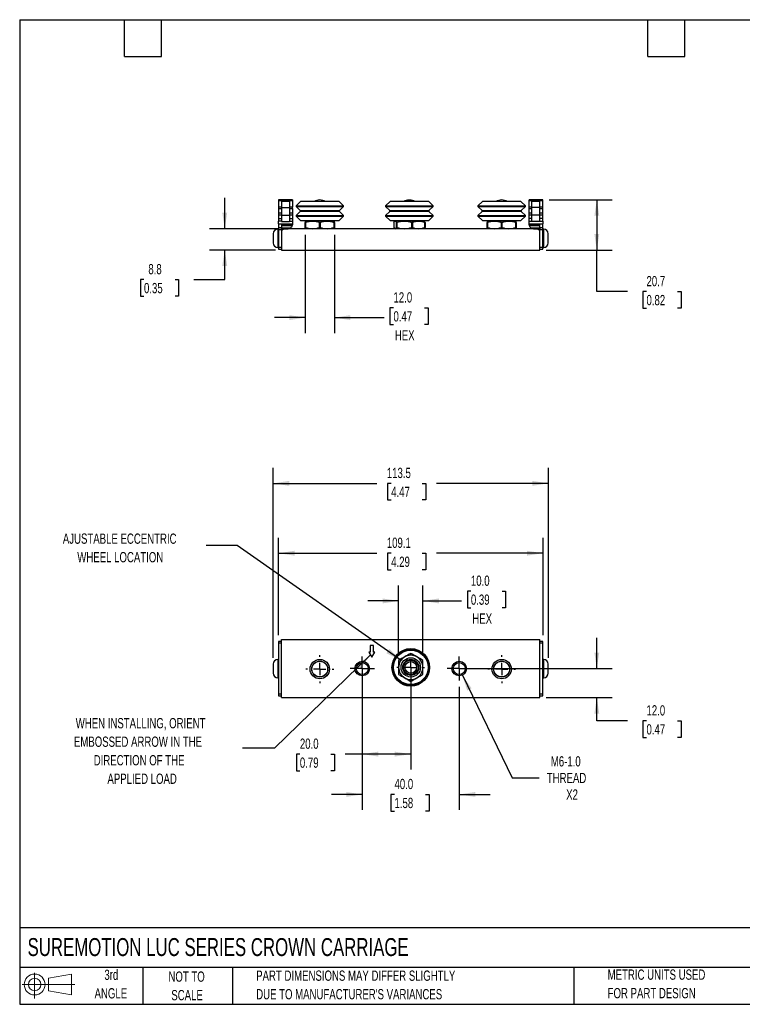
# Model space of a CAD drawing. Header units: millimetres. Extents: x 13 to 546, y 13 to 419.
# Tile 1 of 2: x 13 to 311, y 13 to 419. Entities that reach past the tile are written whole.
import ezdxf

# ---------------------------------------------------------------- set-up
doc = ezdxf.new("R2010")
doc.units = ezdxf.units.MM
doc.header["$LTSCALE"] = 2
doc.linetypes.add('CENTERX2', pattern=[20.32, 12.7, -2.54, 2.54, -2.54])
doc.layers.add('CENTER', color=40, linetype='CENTERX2')
doc.layers.add('SLD-DEFPOINTS', color=7, linetype='Continuous')
doc.layers.add('DIMENSIONS', color=140, linetype='Continuous', lineweight=25)
doc.layers.add('TEXT', color=140, linetype='Continuous', lineweight=25)
doc.styles.add('SLDTEXTSTYLE0', font='TXT', dxfattribs={"width": 0.7})
doc.dimstyles.new('SLDDIMSTYLE0', dxfattribs={"dimtxt": 4.316016, "dimasz": 6.604, "dimexe": 0, "dimexo": 0.0625, "dimgap": 1.079004, "dimtad": 0, "dimtih": 1, "dimtoh": 1, "dimrnd": 1e-09, "dimzin": 4, "dimdsep": 46, "dimtxsty": 'SLDTEXTSTYLE0', "dimsah": 1, "dimcen": 0.09, "dimadec": 0, "dimazin": 1, "dimtfac": 1, "dimtmove": 0, "dimatfit": 0, "dimfxl": 0, "dimfrac": 2, "dimtolj": 1, "dimtzin": 12, "dimarcsym": 0})
doc.dimstyles.new('SLDDIMSTYLE1', dxfattribs={"dimtxt": 4.316016, "dimasz": 6.604, "dimexe": 0, "dimexo": 0.0625, "dimgap": 1.079004, "dimtad": 0, "dimtih": 1, "dimtoh": 1, "dimrnd": 1e-09, "dimzin": 4, "dimdsep": 46, "dimtxsty": 'SLDTEXTSTYLE0', "dimsah": 1, "dimcen": 0.09, "dimadec": 0, "dimazin": 1, "dimtfac": 1, "dimtofl": 0, "dimtmove": 0, "dimatfit": 3, "dimfxl": 0, "dimfrac": 2, "dimtolj": 1, "dimtzin": 12, "dimarcsym": 0})
doc.dimstyles.new('SLDDIMSTYLE2', dxfattribs={"dimtxt": 4.316016, "dimasz": 6.604, "dimexe": 0, "dimexo": 0.0625, "dimgap": 1.079004, "dimtad": 0, "dimtih": 1, "dimtoh": 1, "dimrnd": 1e-09, "dimzin": 12, "dimdsep": 46, "dimtxsty": 'SLDTEXTSTYLE0', "dimsah": 1, "dimcen": 0.09, "dimadec": 0, "dimazin": 3, "dimtfac": 1, "dimtofl": 0, "dimtmove": 0, "dimatfit": 3, "dimfxl": 0, "dimfrac": 2, "dimtolj": 1, "dimtzin": 12, "dimarcsym": 0})
doc.dimstyles.new('SLDDIMSTYLE3', dxfattribs={"dimtxt": 4.316016, "dimasz": 6.604, "dimexe": 0, "dimexo": 0.0625, "dimgap": 1.079004, "dimtad": 0, "dimtih": 1, "dimtoh": 1, "dimrnd": 1e-09, "dimzin": 12, "dimdsep": 46, "dimtxsty": 'SLDTEXTSTYLE0', "dimsah": 1, "dimcen": 0, "dimadec": 0, "dimazin": 3, "dimtfac": 1, "dimtofl": 0, "dimtmove": 0, "dimatfit": 3, "dimfxl": 0, "dimfrac": 2, "dimtolj": 1, "dimtzin": 12, "dimarcsym": 0})
doc.dimstyles.new('SLDDIMSTYLE4', dxfattribs={"dimtxt": 0.18, "dimasz": 6.604, "dimexe": 0, "dimexo": 0.0625, "dimgap": 0, "dimtad": 0, "dimtih": 1, "dimtoh": 1, "dimdec": 0, "dimrnd": 1e-09, "dimzin": 0, "dimdsep": 46, "dimtxsty": 'Standard', "dimsah": 1, "dimcen": 0.09, "dimadec": 0, "dimazin": 0, "dimtfac": 6.604, "dimtdec": 0, "dimtofl": 0, "dimtmove": 0, "dimatfit": 3, "dimfxl": 0, "dimfrac": 2, "dimtolj": 1, "dimtzin": 0, "dimarcsym": 0})
doc.dimstyles.new('SLDDIMSTYLE5', dxfattribs={"dimtxt": 4.316016, "dimasz": 6.604, "dimexe": 0, "dimexo": 0.0625, "dimgap": 1.079004, "dimtad": 0, "dimtih": 1, "dimtoh": 1, "dimrnd": 1e-09, "dimzin": 12, "dimdsep": 46, "dimtxsty": 'SLDTEXTSTYLE0', "dimsah": 1, "dimcen": 0.09, "dimadec": 0, "dimazin": 3, "dimtfac": 1, "dimtmove": 0, "dimatfit": 0, "dimfxl": 0, "dimfrac": 2, "dimtolj": 1, "dimtzin": 12, "dimarcsym": 0})

# ---------------------------------------------------------------- blocks, each defined once
blk = doc.blocks.new('Block11')
at = {"color": 7, "linetype": 'Continuous', "lineweight": 18}
for p, q in [((5.18, 10.62), (5.18, 0)), ((10.96, 8.33), (20.35, 10.06)), ((10.96, 3.19), (10.96, 8.33)), ((20.35, 10.06), (20.35, 1.46)), ((0, 5.76), (21.75, 5.76)), ((10.96, 3.19), (20.35, 1.46))]:
    blk.add_line(p, q, dxfattribs=at)
for radius in [4.3, 2.57]:
    blk.add_circle((5.18, 5.76), radius, dxfattribs=at)
blk = doc.blocks.new('Block12')
at = {"layer": 'SLD-DEFPOINTS'}
blk.add_blockref('Block11', (0, 0), dxfattribs=at)
blk = doc.blocks.new('_D')
at = {"layer": 'DIMENSIONS'}
for p, q in [((153.99, 143.74), (153.99, 92.97)), ((193.99, 143.74), (193.99, 92.97)), ((153.99, 99.32), (141.29, 99.32)), ((167.29, 99.32), (165.84, 99.32)), ((165.84, 99.32), (165.84, 92.46)), ((180.12, 99.32), (181.57, 99.32)), ((181.57, 99.32), (181.57, 92.46)), ((193.99, 99.32), (206.69, 99.32)), ((165.84, 92.46), (167.29, 92.46)), ((181.57, 92.46), (180.12, 92.46))]:
    blk.add_line(p, q, dxfattribs=at)
for points in [[(153.99, 99.32), (147.38, 100.34), (147.38, 98.31)], [(193.99, 99.32), (200.6, 98.31), (200.6, 100.34)]]:
    blk.add_solid(points, dxfattribs=at)
at = {"layer": 'DIMENSIONS', "char_height": 4.233, "attachment_point": 1, "style": 'SLDTEXTSTYLE0'}
for s, insert in [('40.0', (167.29, 105.75)), ('1.58', (167.29, 97.92))]:
    blk.add_mtext(s, dxfattribs=dict(at, insert=insert))
blk = doc.blocks.new('_D_1')
at = {"layer": 'DIMENSIONS'}
for p, q in [((153.99, 148.74), (153.99, 109.61)), ((174, 149.23), (174, 109.61)), ((128.26, 115.96), (126.81, 115.96)), ((126.81, 115.96), (126.81, 109.1)), ((141.08, 115.96), (142.53, 115.96)), ((142.53, 115.96), (142.53, 109.1)), ((153.99, 115.96), (146.93, 115.96)), ((174, 115.96), (153.99, 115.96)), ((126.81, 109.1), (128.26, 109.1)), ((142.53, 109.1), (141.08, 109.1))]:
    blk.add_line(p, q, dxfattribs=at)
for points in [[(153.99, 115.96), (160.59, 114.95), (160.59, 116.98)], [(174, 115.96), (167.4, 116.98), (167.4, 114.95)]]:
    blk.add_solid(points, dxfattribs=at)
at = {"layer": 'DIMENSIONS', "char_height": 4.233, "attachment_point": 1, "style": 'SLDTEXTSTYLE0'}
for s, insert in [('20.0', (128.26, 122.39)), ('0.79', (128.26, 114.56))]:
    blk.add_mtext(s, dxfattribs=dict(at, insert=insert))
blk = doc.blocks.new('_D_2')
at = {"layer": 'DIMENSIONS'}
for p, q in [((250.74, 151.28), (250.74, 163.98)), ((196.53, 151.28), (257.09, 151.28)), ((229.81, 139.27), (257.09, 139.27)), ((250.74, 129.71), (250.74, 139.27)), ((263.44, 129.71), (250.74, 129.71)), ((271.22, 129.71), (269.77, 129.71)), ((269.77, 129.71), (269.77, 122.85)), ((284.05, 129.71), (285.5, 129.71)), ((285.5, 129.71), (285.5, 122.85)), ((269.77, 122.85), (271.22, 122.85)), ((285.5, 122.85), (284.05, 122.85))]:
    blk.add_line(p, q, dxfattribs=at)
for points in [[(250.74, 151.28), (251.75, 157.89), (249.72, 157.89)], [(250.74, 139.27), (249.72, 132.66), (251.75, 132.66)]]:
    blk.add_solid(points, dxfattribs=at)
at = {"layer": 'DIMENSIONS', "char_height": 4.233, "attachment_point": 1, "style": 'SLDTEXTSTYLE0'}
for s, insert in [('12.0', (271.22, 136.14)), ('0.47', (271.22, 128.31))]:
    blk.add_mtext(s, dxfattribs=dict(at, insert=insert))
blk = doc.blocks.new('_D_3')
at = {"layer": 'DIMENSIONS'}
for p, q in [((169, 157.19), (169, 185.55)), ((179.01, 157.19), (179.01, 185.55)), ((198.8, 183.24), (197.35, 183.24)), ((197.35, 183.24), (197.35, 176.38)), ((211.63, 183.24), (213.08, 183.24)), ((213.08, 183.24), (213.08, 176.38)), ((169, 179.2), (156.3, 179.2)), ((179.01, 179.2), (194.94, 179.2)), ((197.35, 176.38), (198.8, 176.38)), ((213.08, 176.38), (211.63, 176.38))]:
    blk.add_line(p, q, dxfattribs=at)
for points in [[(169, 179.2), (162.4, 180.22), (162.4, 178.18)], [(179.01, 179.2), (185.61, 178.18), (185.61, 180.22)]]:
    blk.add_solid(points, dxfattribs=at)
at = {"layer": 'DIMENSIONS', "char_height": 4.233, "attachment_point": 1, "style": 'SLDTEXTSTYLE0'}
for s, insert in [('10.0', (198.8, 189.66)), ('0.39', (198.8, 181.84)), ('HEX', (199.38, 174.01))]:
    blk.add_mtext(s, dxfattribs=dict(at, insert=insert))
blk = doc.blocks.new('_D_4')
at = {"layer": 'DIMENSIONS'}
for p, q in [((119.47, 165.01), (119.47, 205.24)), ((228.54, 165.01), (228.54, 205.24)), ((119.47, 198.89), (160.07, 198.89)), ((165.92, 198.89), (164.47, 198.89)), ((164.47, 198.89), (164.47, 192.03)), ((178.74, 198.89), (180.19, 198.89)), ((180.19, 198.89), (180.19, 192.03)), ((228.54, 198.89), (184.59, 198.89)), ((164.47, 192.03), (165.92, 192.03)), ((180.19, 192.03), (178.74, 192.03))]:
    blk.add_line(p, q, dxfattribs=at)
for points in [[(119.47, 198.89), (126.07, 197.87), (126.07, 199.9)], [(228.54, 198.89), (221.93, 199.9), (221.93, 197.87)]]:
    blk.add_solid(points, dxfattribs=at)
at = {"layer": 'DIMENSIONS', "char_height": 4.233, "attachment_point": 1, "style": 'SLDTEXTSTYLE0'}
for s, insert in [('109.1', (164.12, 205.31)), ('4.29', (165.92, 197.48))]:
    blk.add_mtext(s, dxfattribs=dict(at, insert=insert))
blk = doc.blocks.new('_D_5')
at = {"layer": 'DIMENSIONS'}
for p, q in [((117.27, 155.7), (117.27, 234.07)), ((230.74, 155.7), (230.74, 234.07)), ((117.27, 227.72), (160.07, 227.72)), ((165.92, 227.72), (164.47, 227.72)), ((164.47, 227.72), (164.47, 220.86)), ((178.74, 227.72), (180.19, 227.72)), ((180.19, 227.72), (180.19, 220.86)), ((230.74, 227.72), (184.59, 227.72)), ((164.47, 220.86), (165.92, 220.86)), ((180.19, 220.86), (178.74, 220.86))]:
    blk.add_line(p, q, dxfattribs=at)
for points in [[(117.27, 227.72), (123.87, 226.7), (123.87, 228.74)], [(230.74, 227.72), (224.13, 228.74), (224.13, 226.7)]]:
    blk.add_solid(points, dxfattribs=at)
at = {"layer": 'DIMENSIONS', "char_height": 4.233, "attachment_point": 1, "style": 'SLDTEXTSTYLE0'}
for s, insert in [('113.5', (164.12, 234.14)), ('4.47', (165.92, 226.32))]:
    blk.add_mtext(s, dxfattribs=dict(at, insert=insert))
blk = doc.blocks.new('_D_6')
at = {"layer": 'DIMENSIONS'}
for p, q in [((195.3, 148.58), (215.83, 106.22)), ((215.83, 106.22), (226.94, 106.22))]:
    blk.add_line(p, q, dxfattribs=at)
blk.add_solid([(195.3, 148.58), (197.27, 142.2), (199.09, 143.08)], dxfattribs=at)
at = {"layer": 'DIMENSIONS', "char_height": 4.233, "attachment_point": 1, "style": 'SLDTEXTSTYLE0'}
for s, insert in [('M6-1.0', (231.75, 115.1)), ('THREAD', (230.11, 108.24)), ('X2', (238.1, 101.38))]:
    blk.add_mtext(s, dxfattribs=dict(at, insert=insert))
blk = doc.blocks.new('SW_CENTERMARKSYMBOL_0')
at = {"layer": 'CENTER', "color": 0}
for p, q in [((0, 5.08), (0, 5.6896)), ((0, 0), (-2.54, 0)), ((0, 0), (0, 2.54)), ((0, 0), (0, -2.54)), ((0, 0), (2.54, 0)), ((5.08, 0), (5.6896, 0)), ((-5.08, 0), (-5.6896, 0)), ((0, -5.08), (0, -5.6896))]:
    blk.add_line(p, q, dxfattribs=at)
blk = doc.blocks.new('SW_CENTERMARKSYMBOL_1')
at = {"layer": 'CENTER', "color": 0}
for p, q in [((0, 5.08), (0, 5.77)), ((0, 0), (-2.54, 0)), ((0, 0), (0, 2.54)), ((0, 0), (0, -2.54)), ((0, 0), (2.54, 0)), ((5.08, 0), (5.77, 0)), ((-5.08, 0), (-5.77, 0)), ((0, -5.08), (0, -5.77))]:
    blk.add_line(p, q, dxfattribs=at)
blk = doc.blocks.new('SW_CENTERMARKSYMBOL_2')
at = {"layer": 'CENTER', "color": 0}
for p, q in [((0, 5.08), (0, 5.77)), ((0, 0), (-2.54, 0)), ((0, 0), (0, 2.54)), ((0, 0), (0, -2.54)), ((0, 0), (2.54, 0)), ((5.08, 0), (5.77, 0)), ((-5.08, 0), (-5.77, 0)), ((0, -5.08), (0, -5.77))]:
    blk.add_line(p, q, dxfattribs=at)
blk = doc.blocks.new('SW_CENTERMARKSYMBOL_3')
at = {"layer": 'CENTER', "color": 0}
for p, q in [((0, 2.54), (0, 4.9985)), ((0, 0), (-2.54, 0)), ((0, 0), (0, 2.54)), ((0, 0), (0, -2.54)), ((0, 0), (2.54, 0)), ((2.54, 0), (4.9985, 0)), ((-2.54, 0), (-4.9985, 0)), ((0, -2.54), (0, -4.9985))]:
    blk.add_line(p, q, dxfattribs=at)
blk = doc.blocks.new('SW_CENTERMARKSYMBOL_4')
at = {"layer": 'CENTER', "color": 0}
for p, q in [((0, 2.54), (0, 4.9985)), ((0, 0), (-2.54, 0)), ((0, 0), (0, 2.54)), ((0, 0), (0, -2.54)), ((0, 0), (2.54, 0)), ((2.54, 0), (4.9985, 0)), ((-2.54, 0), (-4.9985, 0)), ((0, -2.54), (0, -4.9985))]:
    blk.add_line(p, q, dxfattribs=at)
blk = doc.blocks.new('_D_9')
at = {"layer": 'DIMENSIONS'}
for p, q in [((97.27, 332.84), (97.27, 345.54)), ((119.15, 332.84), (90.92, 332.84)), ((118.2, 324.03), (90.92, 324.03)), ((97.27, 311.84), (97.27, 324.03)), ((63.96, 311.84), (62.51, 311.84)), ((62.51, 311.84), (62.51, 304.98)), ((76.79, 311.84), (78.24, 311.84)), ((78.24, 311.84), (78.24, 304.98)), ((84.57, 311.84), (97.27, 311.84)), ((62.51, 304.98), (63.96, 304.98)), ((78.24, 304.98), (76.79, 304.98))]:
    blk.add_line(p, q, dxfattribs=at)
for points in [[(97.27, 332.84), (98.29, 339.45), (96.25, 339.45)], [(97.27, 324.03), (96.25, 317.43), (98.29, 317.43)]]:
    blk.add_solid(points, dxfattribs=at)
at = {"layer": 'DIMENSIONS', "char_height": 4.233, "attachment_point": 1, "style": 'SLDTEXTSTYLE0'}
for s, insert in [('8.8', (65.76, 318.26)), ('0.35', (63.96, 310.44))]:
    blk.add_mtext(s, dxfattribs=dict(at, insert=insert))
blk = doc.blocks.new('_D_10')
at = {"layer": 'DIMENSIONS'}
for p, q in [((130.49, 330.3), (130.49, 289.78)), ((142.48, 330.3), (142.48, 289.78)), ((166.86, 300.17), (165.41, 300.17)), ((165.41, 300.17), (165.41, 293.31)), ((179.68, 300.17), (181.13, 300.17)), ((181.13, 300.17), (181.13, 293.31)), ((130.49, 296.13), (117.79, 296.13)), ((142.48, 296.13), (162.99, 296.13)), ((165.41, 293.31), (166.86, 293.31)), ((181.13, 293.31), (179.68, 293.31))]:
    blk.add_line(p, q, dxfattribs=at)
for points in [[(130.49, 296.13), (123.89, 297.15), (123.89, 295.12)], [(142.48, 296.13), (149.09, 295.12), (149.09, 297.15)]]:
    blk.add_solid(points, dxfattribs=at)
at = {"layer": 'DIMENSIONS', "char_height": 4.233, "attachment_point": 1, "style": 'SLDTEXTSTYLE0'}
for s, insert in [('12.0', (166.86, 306.6)), ('0.47', (166.86, 298.77)), ('HEX', (167.43, 290.94))]:
    blk.add_mtext(s, dxfattribs=dict(at, insert=insert))
blk = doc.blocks.new('_D_11')
at = {"layer": 'DIMENSIONS'}
for p, q in [((231.08, 344.76), (257.09, 344.76)), ((250.74, 344.76), (250.74, 324.03)), ((229.81, 324.03), (257.09, 324.03)), ((250.74, 306.89), (250.74, 324.03)), ((263.44, 306.89), (250.74, 306.89)), ((271.22, 306.89), (269.77, 306.89)), ((269.77, 306.89), (269.77, 300.03)), ((284.05, 306.89), (285.5, 306.89)), ((285.5, 306.89), (285.5, 300.03)), ((269.77, 300.03), (271.22, 300.03)), ((285.5, 300.03), (284.05, 300.03))]:
    blk.add_line(p, q, dxfattribs=at)
for points in [[(250.74, 344.76), (249.72, 338.15), (251.75, 338.15)], [(250.74, 324.03), (251.75, 330.63), (249.72, 330.63)]]:
    blk.add_solid(points, dxfattribs=at)
at = {"layer": 'DIMENSIONS', "char_height": 4.233, "attachment_point": 1, "style": 'SLDTEXTSTYLE0'}
for s, insert in [('20.7', (271.22, 313.31)), ('0.82', (271.22, 305.48))]:
    blk.add_mtext(s, dxfattribs=dict(at, insert=insert))

msp = doc.modelspace()

# ---------------------------------------------------------------- linework, layer by layer
for p, q in [((125.184, 344.756), (119.469, 344.756)), ((119.469, 344.756), (119.469, 344.51)), ((119.469, 344.51), (125.184, 344.51)), ((119.469, 344.51), (119.469, 341.725)), ((120.739, 341.725), (119.469, 341.725)), ((119.469, 341.725), (119.469, 341.133)), ((120.739, 344.121), (120.739, 341.581)), ((124.039, 344.121), (120.739, 344.121)), ((120.739, 341.581), (120.739, 338.406)), ((120.739, 341.581), (124.039, 341.581)), ((124.039, 344.121), (124.039, 341.581)), ((125.184, 341.725), (124.039, 341.725)), ((124.039, 341.581), (124.039, 338.406)), ((125.184, 344.756), (125.184, 344.51)), ((125.184, 344.51), (125.184, 341.725)), ((125.184, 341.133), (125.184, 341.725)), ((128.537, 344.071), (126.696, 342.229)), ((126.696, 342.229), (126.696, 342)), ((126.696, 342.229), (136.487, 342.229)), ((126.696, 342), (128.419, 340.277)), ((126.696, 342), (136.487, 342)), ((136.487, 344.071), (128.537, 344.071)), ((144.438, 344.071), (136.487, 344.071)), ((136.487, 342.229), (146.279, 342.229)), ((136.487, 342), (146.279, 342)), ((146.279, 342.229), (144.438, 344.071)), ((144.556, 340.277), (146.279, 342)), ((146.279, 342), (146.279, 342.229)), ((165.482, 344.071), (163.64, 342.229)), ((163.64, 342.229), (163.64, 342)), ((163.64, 342.229), (182.608, 342.229)), ((163.64, 342), (165.363, 340.277)), ((163.64, 342), (182.608, 342)), ((180.882, 344.071), (165.482, 344.071)), ((173.589, 344.581), (173.275, 344.581)), ((181.382, 344.071), (180.882, 344.071)), ((183.224, 342.229), (181.382, 344.071)), ((181.5, 340.277), (183.224, 342)), ((182.608, 342.229), (183.224, 342.229)), ((182.608, 342), (183.224, 342)), ((183.224, 342), (183.224, 342.229)), ((203.543, 344.071), (201.702, 342.229)), ((201.702, 342.229), (201.702, 342)), ((201.702, 342.229), (211.494, 342.229)), ((201.702, 342), (203.425, 340.277)), ((201.702, 342), (211.494, 342)), ((211.494, 344.071), (203.543, 344.071)), ((219.444, 344.071), (211.494, 344.071)), ((211.494, 342.229), (221.285, 342.229)), ((211.494, 342), (221.285, 342)), ((221.285, 342.229), (219.444, 344.071)), ((219.562, 340.277), (221.285, 342)), ((221.285, 342), (221.285, 342.229)), ((228.537, 344.756), (222.822, 344.756)), ((222.822, 344.51), (222.822, 344.756)), ((222.822, 344.51), (228.537, 344.51)), ((222.822, 341.725), (222.822, 344.51)), ((223.967, 341.725), (222.822, 341.725)), ((222.822, 341.133), (222.822, 341.725)), ((223.967, 341.581), (223.967, 344.121)), ((227.267, 344.121), (223.967, 344.121)), ((227.267, 341.581), (223.967, 341.581)), ((223.967, 338.406), (223.967, 341.581)), ((227.267, 341.581), (227.267, 344.121)), ((228.537, 341.725), (227.267, 341.725)), ((227.267, 338.406), (227.267, 341.581)), ((228.537, 344.51), (228.537, 344.756)), ((228.537, 341.725), (228.537, 344.51)), ((228.537, 341.133), (228.537, 341.725)), ((119.469, 341.133), (120.739, 341.133)), ((119.469, 341.133), (119.469, 339.185)), ((120.739, 339.185), (119.469, 339.185)), ((119.469, 339.185), (119.469, 338.592)), ((119.469, 338.592), (120.739, 338.592)), ((119.469, 338.592), (119.469, 337.072)), ((120.739, 338.406), (124.039, 338.406)), ((120.739, 338.406), (120.739, 335.866)), ((124.039, 341.133), (125.184, 341.133)), ((125.184, 339.185), (124.039, 339.185)), ((124.039, 338.592), (125.184, 338.592)), ((124.039, 338.406), (124.039, 335.866)), ((125.184, 341.133), (125.184, 339.185)), ((125.184, 339.185), (125.184, 338.592)), ((125.184, 338.592), (125.184, 337.072)), ((128.419, 339.99), (126.696, 338.267)), ((126.696, 338.267), (126.696, 338.038)), ((126.696, 338.267), (136.487, 338.267)), ((126.696, 338.038), (128.537, 336.197)), ((126.696, 338.038), (136.487, 338.038)), ((128.419, 340.277), (136.487, 340.277)), ((136.487, 339.99), (128.419, 339.99)), ((136.487, 340.277), (144.556, 340.277)), ((144.556, 339.99), (136.487, 339.99)), ((136.487, 338.267), (146.279, 338.267)), ((136.487, 338.038), (146.279, 338.038)), ((144.438, 336.197), (146.279, 338.038)), ((146.279, 338.267), (144.556, 339.99)), ((146.279, 338.038), (146.279, 338.267)), ((165.363, 339.99), (163.64, 338.267)), ((163.64, 338.267), (163.64, 338.038)), ((163.64, 338.267), (182.608, 338.267)), ((163.64, 338.038), (165.482, 336.197)), ((163.64, 338.038), (182.608, 338.038)), ((165.363, 340.277), (180.993, 340.277)), ((180.993, 339.99), (165.363, 339.99)), ((180.993, 340.277), (181.5, 340.277)), ((181.5, 339.99), (180.993, 339.99)), ((181.382, 336.197), (183.224, 338.038)), ((183.224, 338.267), (181.5, 339.99)), ((182.608, 338.267), (183.224, 338.267)), ((182.608, 338.038), (183.224, 338.038)), ((183.224, 338.038), (183.224, 338.267)), ((203.425, 339.99), (201.702, 338.267)), ((201.702, 338.267), (201.702, 338.038)), ((201.702, 338.267), (211.494, 338.267)), ((201.702, 338.038), (203.543, 336.197)), ((201.702, 338.038), (211.494, 338.038)), ((203.425, 340.277), (211.494, 340.277)), ((211.494, 339.99), (203.425, 339.99)), ((211.494, 340.277), (219.562, 340.277)), ((219.562, 339.99), (211.494, 339.99)), ((211.494, 338.267), (221.285, 338.267)), ((211.494, 338.038), (221.285, 338.038)), ((219.444, 336.197), (221.285, 338.038)), ((221.285, 338.267), (219.562, 339.99)), ((221.285, 338.038), (221.285, 338.267)), ((222.822, 341.133), (223.967, 341.133)), ((222.822, 339.185), (222.822, 341.133)), ((223.967, 339.185), (222.822, 339.185)), ((222.822, 338.592), (222.822, 339.185)), ((222.822, 338.592), (223.967, 338.592)), ((222.822, 337.072), (222.822, 338.592)), ((227.267, 338.406), (223.967, 338.406)), ((223.967, 335.866), (223.967, 338.406)), ((227.267, 341.133), (228.537, 341.133)), ((228.537, 339.185), (227.267, 339.185)), ((227.267, 338.592), (228.537, 338.592)), ((227.267, 335.866), (227.267, 338.406)), ((228.537, 339.185), (228.537, 341.133)), ((228.537, 338.592), (228.537, 339.185)), ((228.537, 337.072), (228.537, 338.592)), ((119.469, 337.072), (120.739, 337.072)), ((119.469, 337.072), (119.469, 335.94)), ((120.739, 335.94), (119.469, 335.94)), ((119.469, 334.799), (119.469, 335.94)), ((119.469, 334.799), (125.184, 334.799)), ((119.469, 334.799), (119.469, 333.199)), ((120.739, 335.866), (124.039, 335.866)), ((125.184, 334.596), (120.739, 334.596)), ((120.739, 334.596), (120.739, 333.199)), ((125.173, 334.419), (120.739, 334.419)), ((120.739, 334.215), (125.137, 334.215)), ((124.039, 337.072), (125.184, 337.072)), ((124.039, 335.94), (125.184, 335.94)), ((125.184, 337.072), (125.184, 335.94)), ((125.184, 335.94), (125.184, 334.799)), ((125.184, 334.799), (125.184, 334.624)), ((128.537, 336.197), (136.487, 336.197)), ((133.49, 335.943), (130.493, 335.943)), ((130.628, 335.451), (130.493, 335.451)), ((130.493, 333.335), (130.493, 335.451)), ((130.628, 333.335), (130.493, 333.335)), ((130.628, 335.451), (130.628, 333.335)), ((139.485, 335.943), (133.49, 335.943)), ((136.622, 335.451), (136.353, 335.451)), ((136.353, 333.335), (136.353, 335.451)), ((136.353, 333.335), (136.622, 333.335)), ((136.487, 336.197), (144.438, 336.197)), ((136.622, 335.451), (136.622, 333.335)), ((142.482, 335.943), (139.485, 335.943)), ((142.347, 333.335), (142.347, 335.451)), ((142.482, 335.451), (142.347, 335.451)), ((142.347, 333.335), (142.482, 333.335)), ((142.482, 335.451), (142.482, 333.335)), ((165.482, 336.197), (180.882, 336.197)), ((166.971, 335.451), (166.971, 333.335)), ((167.438, 335.943), (167.339, 335.886)), ((167.521, 335.943), (167.438, 335.943)), ((171.34, 335.943), (167.521, 335.943)), ((168.242, 335.451), (168.071, 335.451)), ((168.071, 333.335), (168.071, 335.451)), ((168.071, 333.335), (168.242, 333.335)), ((168.242, 335.451), (168.242, 333.335)), ((177.251, 335.943), (171.34, 335.943)), ((174.437, 333.335), (174.437, 335.451)), ((174.703, 335.451), (174.437, 335.451)), ((174.703, 333.335), (174.437, 333.335)), ((174.703, 335.451), (174.703, 333.335)), ((179.426, 335.943), (177.251, 335.943)), ((179.525, 335.886), (179.426, 335.943)), ((179.798, 333.335), (179.798, 335.451)), ((179.892, 335.451), (179.798, 335.451)), ((179.798, 333.335), (179.892, 333.335)), ((179.892, 335.451), (179.892, 333.335)), ((180.882, 336.197), (181.382, 336.197)), ((203.543, 336.197), (211.494, 336.197)), ((208.496, 335.943), (205.499, 335.943)), ((205.634, 335.451), (205.499, 335.451)), ((205.499, 333.335), (205.499, 335.451)), ((205.634, 333.335), (205.499, 333.335)), ((205.634, 335.451), (205.634, 333.335)), ((214.491, 335.943), (208.496, 335.943)), ((211.628, 335.451), (211.359, 335.451)), ((211.359, 333.335), (211.359, 335.451)), ((211.359, 333.335), (211.628, 333.335)), ((211.494, 336.197), (219.444, 336.197)), ((211.628, 335.451), (211.628, 333.335)), ((217.488, 335.943), (214.491, 335.943)), ((217.353, 333.335), (217.353, 335.451)), ((217.488, 335.451), (217.353, 335.451)), ((217.353, 333.335), (217.488, 333.335)), ((217.488, 335.451), (217.488, 333.335)), ((223.967, 337.072), (222.822, 337.072)), ((222.822, 335.94), (222.822, 337.072)), ((222.822, 335.94), (223.967, 335.94)), ((222.822, 334.799), (222.822, 335.94)), ((222.822, 334.799), (228.537, 334.799)), ((222.822, 334.624), (222.822, 334.799)), ((227.267, 334.596), (222.822, 334.596)), ((227.267, 334.419), (222.834, 334.419)), ((222.87, 334.215), (227.267, 334.215)), ((227.267, 335.866), (223.967, 335.866)), ((228.537, 337.072), (227.267, 337.072)), ((227.267, 335.94), (228.537, 335.94)), ((227.267, 333.199), (227.267, 334.596)), ((228.537, 335.94), (228.537, 337.072)), ((228.537, 335.94), (228.537, 334.799)), ((228.537, 333.199), (228.537, 334.799)), ((117.269, 330.746), (117.269, 326.966)), ((119.469, 332.656), (119.179, 332.656)), ((119.179, 332.656), (119.179, 325.056)), ((120.739, 333.199), (119.469, 333.199)), ((119.469, 333.199), (119.469, 332.564)), ((119.469, 332.564), (120.739, 332.564)), ((119.469, 332.564), (119.469, 325.046)), ((120.739, 333.225), (124.505, 333.225)), ((120.739, 332.564), (120.739, 333.199)), ((121.692, 332.844), (120.739, 331.891)), ((120.739, 332.844), (123.404, 332.844)), ((120.739, 332.564), (120.739, 331.891)), ((120.739, 331.891), (120.739, 324.03)), ((226.315, 332.844), (121.692, 332.844)), ((167.339, 332.901), (167.438, 332.844)), ((179.426, 332.844), (179.525, 332.901)), ((223.501, 333.225), (227.267, 333.225)), ((224.602, 332.844), (227.267, 332.844)), ((227.267, 331.891), (226.315, 332.844)), ((228.537, 333.199), (227.267, 333.199)), ((227.267, 333.199), (227.267, 332.564)), ((227.267, 332.564), (228.537, 332.564)), ((227.267, 331.891), (227.267, 332.564)), ((227.267, 324.03), (227.267, 331.891)), ((228.537, 332.564), (228.537, 333.199)), ((228.827, 332.656), (228.537, 332.656)), ((228.537, 325.046), (228.537, 332.564)), ((228.827, 328.856), (228.827, 332.656)), ((230.737, 328.856), (230.737, 330.746)), ((228.827, 325.056), (228.827, 328.856)), ((230.737, 326.966), (230.737, 328.856)), ((119.179, 325.056), (119.469, 325.056)), ((120.739, 325.046), (119.469, 325.046)), ((119.469, 325.046), (119.469, 324.411)), ((119.469, 324.411), (120.739, 324.411)), ((120.739, 324.03), (227.267, 324.03)), ((228.537, 325.046), (227.267, 325.046)), ((227.267, 324.411), (228.537, 324.411)), ((228.537, 325.056), (228.827, 325.056)), ((228.537, 324.411), (228.537, 325.046)), ((120.739, 139.268), (120.739, 163.271)), ((120.739, 163.271), (227.267, 163.271)), ((227.267, 139.268), (227.267, 163.271)), ((120.739, 162.471), (119.469, 162.471)), ((119.469, 162.471), (119.469, 161.836)), ((119.469, 161.836), (119.469, 140.704)), ((119.469, 161.836), (120.739, 161.836)), ((157.209, 160.731), (157.209, 158.105)), ((158.641, 160.731), (157.209, 160.731)), ((158.641, 158.105), (158.641, 160.731)), ((228.537, 162.471), (227.267, 162.471)), ((227.267, 161.836), (228.537, 161.836)), ((228.537, 161.836), (228.537, 162.471)), ((228.537, 140.704), (228.537, 161.836)), ((119.469, 155.07), (119.179, 155.07)), ((119.179, 155.07), (119.179, 147.47)), ((156.731, 158.105), (157.925, 155.956)), ((157.209, 158.105), (156.731, 158.105)), ((157.925, 155.956), (159.119, 158.105)), ((159.119, 158.105), (158.641, 158.105)), ((228.827, 155.07), (228.537, 155.07)), ((228.827, 147.47), (228.827, 155.07)), ((117.269, 153.16), (117.269, 149.38)), ((230.737, 149.38), (230.737, 153.16)), ((119.179, 147.47), (119.469, 147.47)), ((228.537, 147.47), (228.827, 147.47)), ((120.739, 140.704), (119.469, 140.704)), ((119.469, 140.704), (119.469, 140.069)), ((119.469, 140.069), (120.739, 140.069)), ((120.739, 139.268), (227.267, 139.268)), ((228.537, 140.704), (227.267, 140.704)), ((227.267, 140.069), (228.537, 140.069)), ((228.537, 140.069), (228.537, 140.704))]:
    msp.add_line(p, q)
for centre, radius in [((174.003, 151.765), 7.747), ((174.003, 151.765), 7.125), ((136.487, 151.054), 4), ((174.003, 151.765), 4), ((174.003, 151.765), 3.323), ((174.003, 151.765), 3.181), ((174.003, 151.765), 3.15), ((174.003, 151.765), 3), ((211.494, 151.054), 4), ((136.487, 151.054), 3.323), ((136.487, 151.054), 3.233), ((153.988, 151.282), 3), ((153.988, 151.282), 2.459), ((174.003, 151.765), 2.386), ((193.993, 151.282), 3), ((193.993, 151.282), 2.459), ((211.494, 151.054), 3.323), ((211.494, 151.054), 3.233)]:
    msp.add_circle(centre, radius)
for centre, radius, start, end in [((136.572, 339.626), 5.08, 90.95245, 118.97137), ((136.403, 339.626), 5.08, 61.02863, 89.04755), ((173.275, 339.501), 5.08, 90, 115.90454), ((173.589, 339.501), 5.08, 64.09546, 90), ((211.578, 339.626), 5.08, 90.95245, 118.97137), ((211.409, 339.626), 5.08, 61.02863, 89.04755), ((128.275, 340.134), 0.203, 315, 45), ((144.7, 340.134), 0.203, 135, 225), ((165.22, 340.134), 0.203, 315, 45), ((181.644, 340.134), 0.203, 135, 225), ((203.281, 340.134), 0.203, 315, 45), ((219.706, 340.134), 0.203, 135, 225), ((123.404, 334.624), 1.78, 308.1909, 346.71616), ((123.404, 334.624), 1.78, 346.71616, 353.38664), ((132.677, 336.348), 0.406, 273.58456, 338.09655), ((140.297, 336.348), 0.406, 201.90345, 266.41544), ((169.622, 336.348), 0.406, 273.58456, 338.09655), ((177.242, 336.348), 0.406, 201.90345, 266.41544), ((207.684, 336.348), 0.406, 273.58456, 338.09655), ((215.304, 336.348), 0.406, 201.90345, 266.41544), ((224.602, 334.624), 1.78, 186.61336, 193.28384), ((224.602, 334.624), 1.78, 193.28384, 231.8091), ((119.179, 330.746), 1.91, 90, 180), ((228.827, 330.746), 1.91, 0, 90), ((119.179, 326.966), 1.91, 180, 270), ((228.827, 326.966), 1.91, 270, 0), ((119.179, 153.16), 1.91, 90, 180), ((174.003, 151.765), 5.004, 120, 180), ((174.003, 151.765), 5.004, 60, 120), ((174.003, 151.765), 5.004, 0, 60), ((228.827, 153.16), 1.91, 0, 90), ((174.003, 151.765), 5.004, 180, 240), ((174.003, 151.765), 5.004, 300, 0), ((119.179, 149.38), 1.91, 180, 270), ((174.003, 151.765), 5.004, 240, 300), ((228.827, 149.38), 1.91, 270, 0)]:
    msp.add_arc(centre, radius, start, end)
for points in [[(125.184, 334.596), (125.184, 334.596), (125.185, 334.527), (125.173, 334.419)], [(125.184, 334.624), (125.184, 334.615), (125.184, 334.605), (125.184, 334.596)], [(130.493, 335.943), (130.493, 335.943), (130.493, 335.753), (130.493, 335.451)], [(130.493, 332.844), (130.493, 332.844), (130.493, 333.034), (130.493, 333.335)], [(130.628, 335.451), (131.564, 335.753), (132.515, 335.943), (133.49, 335.943)], [(130.628, 333.335), (131.564, 333.034), (132.515, 332.844), (133.49, 332.844)], [(133.49, 335.943), (134.465, 335.943), (135.416, 335.753), (136.353, 335.451)], [(133.49, 332.844), (134.465, 332.844), (135.416, 333.034), (136.353, 333.335)], [(136.622, 335.451), (137.559, 335.753), (138.509, 335.943), (139.485, 335.943)], [(136.622, 333.335), (137.559, 333.034), (138.509, 332.844), (139.485, 332.844)], [(139.485, 335.943), (140.46, 335.943), (141.411, 335.753), (142.347, 335.451)], [(139.485, 332.844), (140.46, 332.844), (141.411, 333.034), (142.347, 333.335)], [(142.482, 335.451), (142.482, 335.753), (142.482, 335.943), (142.482, 335.943)], [(142.482, 333.335), (142.482, 333.034), (142.482, 332.844), (142.482, 332.844)], [(166.971, 335.451), (167.151, 335.753), (167.334, 335.943), (167.521, 335.943)], [(166.971, 333.335), (167.151, 333.034), (167.334, 332.844), (167.521, 332.844)], [(167.521, 335.943), (167.708, 335.943), (167.891, 335.753), (168.071, 335.451)], [(167.521, 332.844), (167.708, 332.844), (167.891, 333.034), (168.071, 333.335)], [(168.242, 335.451), (169.255, 335.753), (170.284, 335.943), (171.34, 335.943)], [(168.242, 333.335), (169.255, 333.034), (170.284, 332.844), (171.34, 332.844)], [(171.34, 335.943), (172.395, 335.943), (173.424, 335.753), (174.437, 335.451)], [(171.34, 332.844), (172.395, 332.844), (173.424, 333.034), (174.437, 333.335)], [(174.703, 335.451), (175.536, 335.753), (176.382, 335.943), (177.251, 335.943)], [(174.703, 333.335), (175.536, 333.034), (176.382, 332.844), (177.251, 332.844)], [(177.251, 335.943), (178.119, 335.943), (178.965, 335.753), (179.798, 335.451)], [(177.251, 332.844), (178.119, 332.844), (178.965, 333.034), (179.798, 333.335)], [(205.499, 335.943), (205.499, 335.943), (205.499, 335.753), (205.499, 335.451)], [(205.499, 332.844), (205.499, 332.844), (205.499, 333.034), (205.499, 333.335)], [(205.634, 335.451), (206.57, 335.753), (207.521, 335.943), (208.496, 335.943)], [(205.634, 333.335), (206.57, 333.034), (207.521, 332.844), (208.496, 332.844)], [(208.496, 335.943), (209.472, 335.943), (210.422, 335.753), (211.359, 335.451)], [(208.496, 332.844), (209.472, 332.844), (210.422, 333.034), (211.359, 333.335)], [(211.628, 335.451), (212.565, 335.753), (213.516, 335.943), (214.491, 335.943)], [(211.628, 333.335), (212.565, 333.034), (213.516, 332.844), (214.491, 332.844)], [(214.491, 335.943), (215.466, 335.943), (216.417, 335.753), (217.353, 335.451)], [(214.491, 332.844), (215.466, 332.844), (216.417, 333.034), (217.353, 333.335)], [(217.488, 335.451), (217.488, 335.753), (217.488, 335.943), (217.488, 335.943)], [(217.488, 333.335), (217.488, 333.034), (217.488, 332.844), (217.488, 332.844)], [(222.834, 334.419), (222.821, 334.527), (222.822, 334.596), (222.822, 334.596)], [(222.822, 334.596), (222.822, 334.605), (222.822, 334.615), (222.822, 334.624)], [(171.501, 156.098), (170.647, 155.605), (169.817, 155.126), (168.999, 154.654)], [(168.999, 154.654), (168.999, 153.71), (168.999, 152.751), (168.999, 151.765)], [(174.003, 157.543), (173.186, 157.071), (172.355, 156.592), (171.501, 156.098)], [(176.505, 156.098), (175.651, 156.592), (174.821, 157.071), (174.003, 157.543)], [(179.007, 154.654), (178.19, 155.126), (177.359, 155.605), (176.505, 156.098)], [(179.007, 151.765), (179.007, 152.751), (179.007, 153.71), (179.007, 154.654)], [(168.999, 151.765), (168.999, 150.779), (168.999, 149.82), (168.999, 148.876)], [(179.007, 148.876), (179.007, 149.82), (179.007, 150.779), (179.007, 151.765)], [(168.999, 148.876), (169.817, 148.404), (170.647, 147.925), (171.501, 147.432)], [(171.501, 147.432), (172.355, 146.939), (173.186, 146.459), (174.003, 145.987)], [(174.003, 145.987), (174.821, 146.459), (175.651, 146.939), (176.505, 147.432)], [(176.505, 147.432), (177.359, 147.925), (178.19, 148.404), (179.007, 148.876)]]:
    msp.add_open_spline(points, degree=3)
for points, knots in [([(179.892, 335.451), (179.803, 335.597), (179.678, 335.802), (179.548, 335.849), (179.511, 335.862)], [0, 0, 0, 0, 0.7110099, 1, 1, 1, 1]), ([(179.892, 333.335), (179.803, 333.189), (179.678, 332.984), (179.548, 332.938), (179.511, 332.924)], [0, 0, 0, 0, 0.7110099, 1, 1, 1, 1]), ([(123.404, 332.844), (123.499, 332.844), (123.594, 332.852), (123.782, 332.882), (123.875, 332.904), (124.061, 332.967), (124.154, 333.006), (124.334, 333.103), (124.423, 333.16), (124.505, 333.225)], [0, 0, 0, 0, 0.25, 0.25, 0.5, 0.5, 0.75, 0.75, 1, 1, 1, 1]), ([(223.501, 333.225), (223.668, 333.094), (223.851, 332.998), (224.221, 332.874), (224.413, 332.844), (224.602, 332.844)], [0, 0, 0, 0, 0.5, 0.5, 1, 1, 1, 1]), ([(174.003, 144.272), (174.46, 144.272), (175.402, 144.358), (176.798, 144.76), (178.141, 145.456), (179.339, 146.429), (180.313, 147.627), (181.008, 148.97), (181.41, 150.367), (181.538, 151.765), (181.41, 153.163), (181.008, 154.56), (180.313, 155.903), (179.339, 157.101), (178.141, 158.075), (176.798, 158.77), (175.402, 159.172), (174.003, 159.3), (172.605, 159.172), (171.208, 158.77), (169.865, 158.075), (168.667, 157.101), (167.694, 155.903), (166.998, 154.56), (166.597, 153.163), (166.468, 151.765), (166.597, 150.367), (166.998, 148.97), (167.694, 147.627), (168.667, 146.429), (169.865, 145.456), (171.208, 144.76), (172.605, 144.358), (173.546, 144.272), (174.003, 144.272)], [0, 0, 0, 0, 0.02912901, 0.06000283, 0.0921602, 0.125, 0.1578398, 0.18999717, 0.22087099, 0.25, 0.27912901, 0.31000283, 0.3421602, 0.375, 0.4078398, 0.43999717, 0.47087099, 0.5, 0.52912901, 0.56000283, 0.5921602, 0.625, 0.6578398, 0.68999717, 0.72087099, 0.75, 0.77912901, 0.81000283, 0.8421602, 0.875, 0.9078398, 0.93999717, 0.97087099, 1, 1, 1, 1])]:
    msp.add_open_spline(points, degree=3, knots=knots)
at = {"layer": 'TEXT'}
for p, q in [((12.7, 419.1), (546.1, 419.1)), ((12.7, 419.1), (12.7, 12.7)), ((55.88, 403.86), (55.88, 419.1)), ((71.12, 403.86), (71.12, 419.1)), ((271.78, 403.86), (271.78, 419.1)), ((287.02, 403.86), (287.02, 419.1)), ((55.88, 403.86), (71.12, 403.86)), ((271.78, 403.86), (287.02, 403.86)), ((546.1, 44.252), (12.7, 44.252)), ((546.1, 27.94), (12.7, 27.94)), ((63.5, 27.94), (63.5, 12.7)), ((100.423, 27.94), (100.423, 12.7)), ((241.293, 27.94), (241.293, 12.7)), ((12.7, 12.7), (546.1, 12.7))]:
    msp.add_line(p, q, dxfattribs=at)

# ---------------------------------------------------------------- block references
at = {"layer": 'CENTER'}
for name, p in [('SW_CENTERMARKSYMBOL_2', (136.487, 151.054)), ('SW_CENTERMARKSYMBOL_4', (153.988, 151.282)), ('SW_CENTERMARKSYMBOL_0', (174.003, 151.765)), ('SW_CENTERMARKSYMBOL_3', (193.993, 151.282)), ('SW_CENTERMARKSYMBOL_1', (211.494, 151.054))]:
    msp.add_blockref(name, p, dxfattribs=at)
at = {"layer": 'SLD-DEFPOINTS'}
msp.add_blockref('Block12', (13.676, 15.108), dxfattribs=at)

# ---------------------------------------------------------------- texts
at = {"layer": 'TEXT', "style": 'SLDTEXTSTYLE0'}
for s, insert, char_height, attachment_point in [('AJUSTABLE ECCENTRIC', (53.947, 207.018), 4.23333, 2), ('WHEEL LOCATION', (54.182, 199.374), 4.23333, 2), ('WHEN INSTALLING, ORIENT', (62.56, 130.853), 4.23333, 2), ('EMBOSSED ARROW IN THE', (61.485, 123.208), 4.23333, 2), ('DIRECTION OF THE', (61.94, 115.564), 4.23333, 2), ('APPLIED LOAD', (63.201, 107.919), 4.23333, 2), ('SUREMOTION LUC SERIES CROWN CARRIAGE', (15.931, 40.03), 7.40833, 1), ('3rd', (50.493, 27.001), 4.2333, 2), ('NOT TO', (81.537, 26.252), 4.2333, 2), ('PART DIMENSIONS MAY DIFFER SLIGHTLY', (110.239, 26.642), 4.23333, 1), ('METRIC UNITS USED', (255.209, 27.072), 4.23333, 1), ('ANGLE', (50.298, 19.357), 4.2333, 2), ('SCALE', (81.729, 18.608), 4.2333, 2), ("DUE TO MANUFACTURER'S VARIANCES", (110.239, 18.997), 4.23333, 1), ('FOR PART DESIGN', (255.209, 19.428), 4.23333, 1)]:
    msp.add_mtext(s, dxfattribs=dict(at, insert=insert, char_height=char_height, attachment_point=attachment_point))

# ---------------------------------------------------------------- dimensions: what is measured, and where the dimension line sits
at = {"layer": 'DIMENSIONS'}
for base, p1, p2, angle, dimstyle, picture, middle in [((97.269, 324.03), (121.692, 332.844), (120.739, 324.03), 90, 'SLDDIMSTYLE5', '_D_9', (97.269, 311.841)), ((250.737, 324.03), (228.537, 344.756), (227.267, 324.03), 90, 'SLDDIMSTYLE2', '_D_11', (250.737, 306.885)), ((117.269, 227.72), (230.737, 153.16), (117.269, 153.16), 0, 'SLDDIMSTYLE2', '_D_5', (172.331, 227.72)), ((228.537, 198.887), (119.469, 162.471), (228.537, 162.471), 0, 'SLDDIMSTYLE2', '_D_4', (172.331, 198.887)), ((250.737, 139.268), (193.993, 151.282), (227.267, 139.268), 90, 'SLDDIMSTYLE0', '_D_2', (250.737, 129.714)), ((193.993015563, 99.324262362), (153.988015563, 146.283970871), (193.993015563, 146.283970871), 0, 'SLDDIMSTYLE0', '_D', (173.703745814, 99.324262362))]:
    dim = msp.add_linear_dim(base=base, p1=p1, p2=p2, angle=angle, dimstyle=dimstyle, dxfattribs=at)
    dim.commit()
    dim.dimension.update_dxf_attribs({"geometry": picture, "text_midpoint": middle, "dimtype": 160})
dim = msp.add_linear_dim(base=(142.482, 296.135), p1=(130.493, 332.844), p2=(142.482, 332.844), angle=0, text='<>\\PHEX', dimstyle='SLDDIMSTYLE0', dxfattribs=at)
dim.commit()
dim.dimension.update_dxf_attribs({"geometry": '_D_10', "text_midpoint": (173.27, 296.135), "dimtype": 160})
dim = msp.add_linear_dim(base=(179.007, 179.201), p1=(168.999, 154.654), p2=(179.007, 154.654), text='<>\\PHEX', dimstyle='SLDDIMSTYLE0', dxfattribs=at)
dim.commit()
dim.dimension.update_dxf_attribs({"geometry": '_D_3', "text_midpoint": (205.214, 179.201), "dimtype": 160})
dim = msp.add_linear_dim(base=(174.0032, 115.9635), p1=(153.988, 151.2825), p2=(174.0032, 151.7651), dimstyle='SLDDIMSTYLE1', dxfattribs=at)
dim.commit()
dim.dimension.update_dxf_attribs({"geometry": '_D_1', "text_midpoint": (134.6694, 115.9635), "dimtype": 160})
dim = msp.add_diameter_dim_2p(p1=(192.685, 153.982), p2=(195.301, 148.583), text='M6-1.0\\PTHREAD\\PX2', dimstyle='SLDDIMSTYLE3', override={"dimpost": '<>'}, dxfattribs=at)
dim.commit()
dim.dimension.update_dxf_attribs({"geometry": '_D_6', "text_midpoint": (241.825, 106.215), "dimtype": 163})

# ---------------------------------------------------------------- leaders
at = {"layer": 'TEXT'}
for points in [[(169.955, 154.707), (102.341, 202.132), (89.641, 202.132)], [(157.413, 156.878), (117.789, 118.483), (104.643, 118.483)]]:
    msp.add_leader(points, dimstyle='SLDDIMSTYLE4', dxfattribs=at)

doc.saveas('drawing.dxf')
